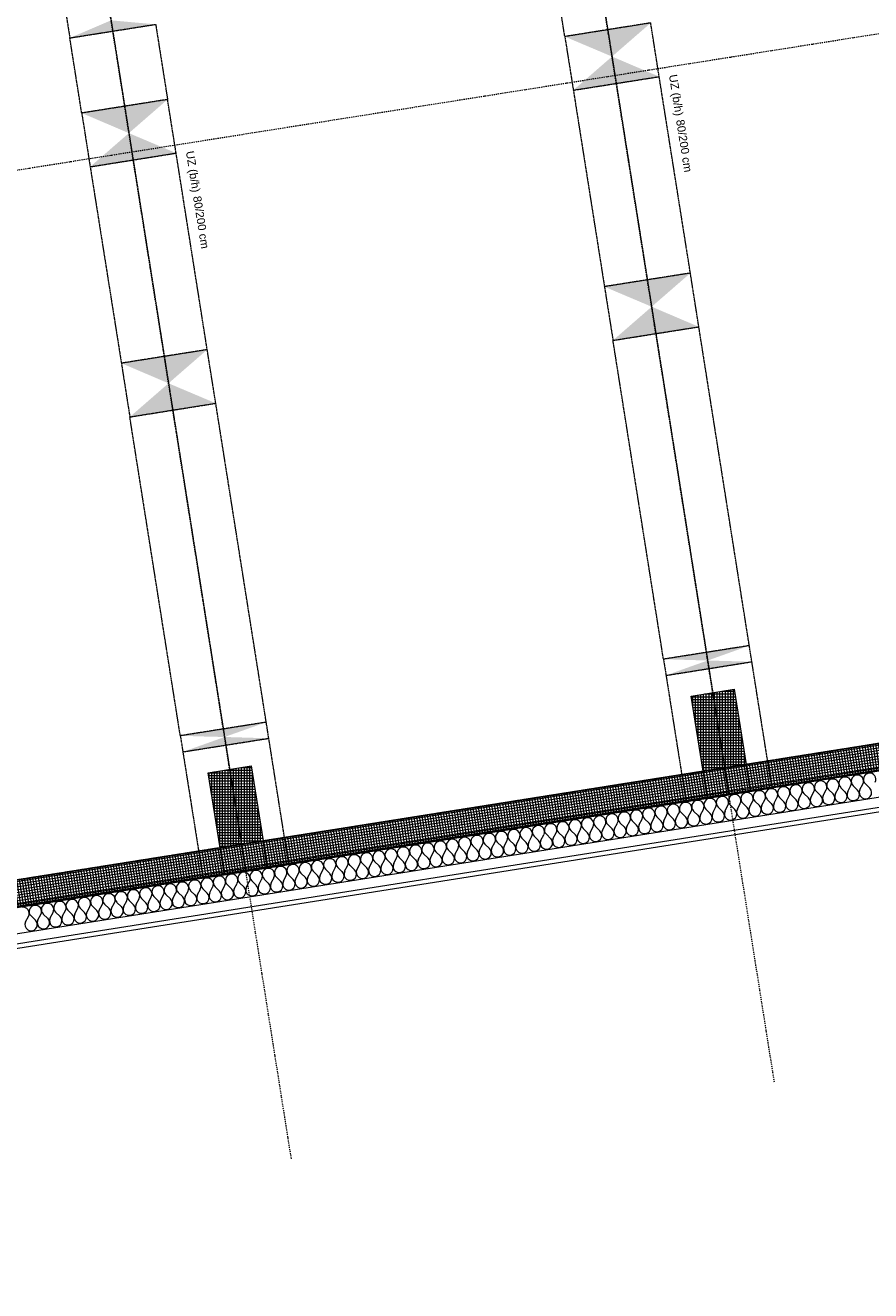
# Model space of a CAD drawing. Header units: millimetres. Extents: x 1523 to 74793, y -36705 to 10268.
# Tile 4 of 48: x 38135 to 45912, y -34390 to -22749. Entities that reach past the tile are written whole.
import ezdxf

# ---------------------------------------------------------------- set-up
doc = ezdxf.new("R2010")
doc.units = ezdxf.units.MM
for name, pattern in [('IMPORT-STRICHPUNKT _7_', [20, 10, -5, 0, -5]), ('IMPORT-VERDECKT _8_', [7.5, 5, -2.5]), ('Rasterlinie', [22.225, 12.7, -3.175, 3.175, -3.175]), ('Verdeckt 2x', [3.572, 2.3813, -1.1907])]:
    doc.linetypes.add(name, pattern=pattern)
for name, color, linetype, lineweight, true_color in [('10 A--Fassade', 7, 'Continuous', 13, 0x656565), ('10 A--Fassade _ Pfosten-Riegel-Konstruktion', 7, 'Continuous', 13, 0x656565), ('10 A--Wand außen _tragend_', 7, 'Continuous', 13, 0x656565), ('90 A--Achsraster _1_50_', 7, 'IMPORT-STRICHPUNKT _7_', 13, 0x656565), ('97 A--Etiketten _ Träger', 7, 'Continuous', 13, 0x656565), ('Neubau_10 A--Stütze', 7, 'Continuous', 13, 0x656565), ('Neubau_10 A--Wand außen _tragend_', 7, 'Continuous', 13, 0x656565), ('Neubau_30 A--Träger _ Dachkonstruktion', 7, 'IMPORT-VERDECKT _8_', 13, 0x656565), ('Xref_706_5_--_ÜP_01_000_18_Übersichtsplan OG1_IFC 2025_01_13_dwg', 7, 'Continuous', 13, 0x767676), ('XX', 7, 'Continuous', 18, 0x804040)]:
    doc.layers.add(name, color=color, linetype=linetype, lineweight=lineweight, true_color=true_color)
doc.layers.add('S-GRID-____-OTLN', color=7, linetype='Continuous', lineweight=9)
doc.styles.add('Arial', font='arial.ttf', dxfattribs={"height": 75})
pattern_1 = [(95.336, (0, 0), (24.891662, 2.324905), []), (185.336, (0, 0), (-2.324905, 24.891662), [])]
pattern_2 = [(86.336, (0, 0), (-24.948899, 1.597632), []), (176.336, (0, 0), (1.597632, 24.948899), [])]

# ---------------------------------------------------------------- blocks, each defined once
blk = doc.blocks.new('Xref_706_5_--_ÜP_01_000_15_Übersichtsplan OG1_IFC 2024_08_01_dwg__X291-41956827-SuD_1_OG gesamt Plot  - Blatt 2')
at = {"layer": '10 A--Fassade', "color": 9, "true_color": 0xcbcbcb}
for p, q in [((24756, -46795), (24712, -46832)), ((24760, -46887), (24713, -46855)), ((24762, -46910), (24717, -46946)), ((24766, -47001), (24719, -46969)), ((24767, -47024), (24723, -47060)), ((24771, -47115), (24724, -47083)), ((24772, -47138), (24728, -47174)), ((24776, -47229), (24729, -47197)), ((24778, -47252), (24733, -47288)), ((24782, -47343), (24734, -47311)), ((24783, -47366), (24739, -47403)), ((24787, -47458), (24740, -47425)), ((24788, -47480), (24744, -47517)), ((24792, -47572), (24745, -47540)), ((24793, -47595), (24749, -47631)), ((24798, -47686), (24750, -47654)), ((24799, -47709), (24755, -47745)), ((24803, -47800), (24756, -47768)), ((24804, -47823), (24760, -47859)), ((24808, -47914), (24761, -47882)), ((24809, -47937), (24765, -47973)), ((24814, -48028), (24766, -47996)), ((24815, -48051), (24771, -48088)), ((24819, -48143), (24772, -48110)), ((24820, -48165), (24776, -48202)), ((24824, -48257), (24777, -48225)), ((24825, -48280), (24781, -48316)), ((24830, -48371), (24782, -48339)), ((24831, -48394), (24787, -48430)), ((24835, -48485), (24788, -48453)), ((24836, -48508), (24792, -48544)), ((24840, -48599), (24793, -48567)), ((24841, -48622), (24797, -48658)), ((24846, -48713), (24798, -48681)), ((24847, -48736), (24803, -48773)), ((24851, -48828), (24804, -48795)), ((24852, -48850), (24808, -48887)), ((24856, -48942), (24809, -48910)), ((24857, -48965), (24813, -49001)), ((24862, -49056), (24814, -49024)), ((24863, -49079), (24819, -49115)), ((24867, -49170), (24820, -49138)), ((24868, -49193), (24824, -49229)), ((24872, -49284), (24825, -49252)), ((24873, -49307), (24829, -49343)), ((24878, -49398), (24830, -49366)), ((24879, -49421), (24835, -49458)), ((24883, -49512), (24836, -49480)), ((24884, -49535), (24840, -49572)), ((24888, -49627), (24841, -49595)), ((24889, -49649), (24845, -49686)), ((24893, -49741), (24846, -49709)), ((24895, -49764), (24850, -49800)), ((24899, -49855), (24852, -49823)), ((24900, -49878), (24856, -49914)), ((24904, -49969), (24857, -49937)), ((24905, -49992), (24861, -50028)), ((24909, -50083), (24862, -50051)), ((24911, -50106), (24866, -50143)), ((24915, -50197), (24868, -50165)), ((24916, -50220), (24872, -50257)), ((24920, -50312), (24873, -50280)), ((24921, -50334), (24877, -50371)), ((24925, -50426), (24878, -50394)), ((24926, -50449), (24882, -50485)), ((24931, -50540), (24883, -50508)), ((24932, -50563), (24888, -50599)), ((24936, -50654), (24889, -50622)), ((24937, -50677), (24893, -50713)), ((24941, -50768), (24894, -50736)), ((24942, -50791), (24898, -50827)), ((24947, -50882), (24899, -50850)), ((24948, -50905), (24904, -50942)), ((24952, -50997), (24905, -50964)), ((24953, -51019), (24909, -51056)), ((24957, -51111), (24910, -51079)), ((24958, -51134), (24914, -51170)), ((24963, -51225), (24915, -51193)), ((24964, -51248), (24920, -51284)), ((24968, -51339), (24921, -51307)), ((24969, -51362), (24925, -51398)), ((24973, -51453), (24926, -51421)), ((24974, -51476), (24930, -51512)), ((24979, -51567), (24931, -51535)), ((24980, -51590), (24936, -51627)), ((24984, -51682), (24937, -51649)), ((24985, -51704), (24941, -51741)), ((24989, -51796), (24942, -51764)), ((24990, -51819), (24946, -51855)), ((24995, -51910), (24947, -51878)), ((24996, -51933), (24952, -51969)), ((25000, -52024), (24953, -51992)), ((25001, -52047), (24957, -52083)), ((25005, -52138), (24958, -52106)), ((25006, -52161), (24962, -52197)), ((25011, -52252), (24963, -52220)), ((25012, -52275), (24968, -52312)), ((25016, -52367), (24969, -52334)), ((25017, -52389), (24973, -52426)), ((25021, -52481), (24974, -52449)), ((25022, -52504), (24978, -52540)), ((25026, -52595), (24979, -52563)), ((25028, -52618), (24983, -52654)), ((25032, -52709), (24985, -52677)), ((25033, -52732), (24989, -52768)), ((25037, -52823), (24990, -52791)), ((25038, -52846), (24994, -52882)), ((25042, -52937), (24995, -52905)), ((25044, -52960), (24999, -52997)), ((25048, -53052), (25001, -53019)), ((25049, -53074), (25005, -53111)), ((25053, -53166), (25006, -53134)), ((25054, -53189), (25010, -53225)), ((25058, -53280), (25011, -53248)), ((25059, -53303), (25015, -53339)), ((25064, -53394), (25016, -53362)), ((25065, -53417), (25021, -53453)), ((25069, -53508), (25022, -53476)), ((25070, -53531), (25026, -53567)), ((25074, -53622), (25027, -53590)), ((25075, -53645), (25031, -53682)), ((25080, -53736), (25032, -53704)), ((25081, -53759), (25037, -53796)), ((25085, -53851), (25038, -53819)), ((25086, -53873), (25042, -53910)), ((25090, -53965), (25043, -53933)), ((25091, -53988), (25047, -54024)), ((25096, -54079), (25048, -54047)), ((25097, -54102), (25053, -54138)), ((25101, -54193), (25054, -54161)), ((25102, -54216), (25058, -54252)), ((25106, -54307), (25059, -54275)), ((25107, -54330), (25063, -54367)), ((25112, -54421), (25064, -54389)), ((25113, -54444), (25069, -54481)), ((25117, -54536), (25070, -54503)), ((25118, -54558), (25074, -54595)), ((25122, -54650), (25075, -54618))]:
    blk.add_line(p, q, dxfattribs=at)
for centre, start, end in [((24676, -46788), 55.7982, 182.6681), ((24676, -46788), 182.6681, 309.538), ((24793, -46840), 235.7982, 129.538), ((24681, -46902), 55.7982, 182.6681), ((24681, -46902), 182.6681, 309.538), ((24798, -46954), 235.7982, 129.538), ((24686, -47016), 55.7982, 182.6681), ((24686, -47016), 182.6681, 309.538), ((24803, -47068), 235.7982, 129.538), ((24692, -47130), 55.7982, 182.6681), ((24692, -47130), 182.6681, 309.538), ((24809, -47182), 235.7982, 129.538), ((24697, -47244), 55.7982, 182.6681), ((24697, -47244), 182.6681, 309.538), ((24814, -47296), 235.7982, 129.538), ((24702, -47359), 55.7982, 182.6681), ((24702, -47359), 182.6681, 309.538), ((24819, -47410), 235.7982, 129.538), ((24708, -47473), 55.7982, 182.6681), ((24708, -47473), 182.6681, 309.538), ((24825, -47524), 235.7982, 129.538), ((24713, -47587), 55.7982, 182.6681), ((24713, -47587), 182.6681, 309.538), ((24830, -47639), 235.7982, 129.538), ((24718, -47701), 55.7982, 182.6681), ((24718, -47701), 182.6681, 309.538), ((24835, -47753), 235.7982, 129.538), ((24724, -47815), 55.7982, 182.6681), ((24724, -47815), 182.6681, 309.538), ((24840, -47867), 235.7982, 129.538), ((24729, -47929), 55.7982, 182.6681), ((24729, -47929), 182.6681, 309.538), ((24846, -47981), 235.7982, 129.538), ((24734, -48044), 55.7982, 182.6681), ((24734, -48044), 182.6681, 309.538), ((24851, -48095), 235.7982, 129.538), ((24740, -48158), 55.7982, 182.6681), ((24740, -48158), 182.6681, 309.538), ((24856, -48209), 235.7982, 129.538), ((24745, -48272), 55.7982, 182.6681), ((24745, -48272), 182.6681, 309.538), ((24862, -48324), 235.7982, 129.538), ((24750, -48386), 55.7982, 182.6681), ((24750, -48386), 182.6681, 309.538), ((24867, -48438), 235.7982, 129.538), ((24756, -48500), 55.7982, 182.6681), ((24756, -48500), 182.6681, 309.538), ((24872, -48552), 235.7982, 129.538), ((24761, -48614), 55.7982, 182.6681), ((24761, -48614), 182.6681, 309.538), ((24878, -48666), 235.7982, 129.538), ((24766, -48729), 55.7982, 182.6681), ((24766, -48729), 182.6681, 309.538), ((24883, -48780), 235.7982, 129.538), ((24772, -48843), 55.7982, 182.6681), ((24772, -48843), 182.6681, 309.538), ((24888, -48894), 235.7982, 129.538), ((24777, -48957), 55.7982, 182.6681), ((24777, -48957), 182.6681, 309.538), ((24894, -49009), 235.7982, 129.538), ((24782, -49071), 55.7982, 182.6681), ((24782, -49071), 182.6681, 309.538), ((24899, -49123), 235.7982, 129.538), ((24787, -49185), 55.7982, 182.6681), ((24787, -49185), 182.6681, 309.538), ((24904, -49237), 235.7982, 129.538), ((24793, -49299), 55.7982, 182.6681), ((24793, -49299), 182.6681, 309.538), ((24798, -49413), 55.7982, 182.6681), ((24910, -49351), 235.7982, 129.538), ((24798, -49413), 182.6681, 309.538), ((24803, -49528), 55.7982, 182.6681), ((24915, -49465), 235.7982, 129.538), ((24803, -49528), 182.6681, 309.538), ((24809, -49642), 55.7982, 182.6681), ((24920, -49579), 235.7982, 129.538), ((24809, -49642), 182.6681, 309.538), ((24814, -49756), 55.7982, 182.6681), ((24926, -49694), 235.7982, 129.538), ((24814, -49756), 182.6681, 309.538), ((24819, -49870), 55.7982, 182.6681), ((24931, -49808), 235.7982, 129.538), ((24819, -49870), 182.6681, 309.538), ((24825, -49984), 55.7982, 182.6681), ((24936, -49922), 235.7982, 129.538), ((24825, -49984), 182.6681, 309.538), ((24830, -50098), 55.7982, 182.6681), ((24942, -50036), 235.7982, 129.538), ((24830, -50098), 182.6681, 309.538), ((24835, -50213), 55.7982, 182.6681), ((24947, -50150), 235.7982, 129.538), ((24835, -50213), 182.6681, 309.538), ((24841, -50327), 55.7982, 182.6681), ((24952, -50264), 235.7982, 129.538), ((24841, -50327), 182.6681, 309.538), ((24846, -50441), 55.7982, 182.6681), ((24958, -50379), 235.7982, 129.538), ((24846, -50441), 182.6681, 309.538), ((24851, -50555), 55.7982, 182.6681), ((24963, -50493), 235.7982, 129.538), ((24851, -50555), 182.6681, 309.538), ((24857, -50669), 55.7982, 182.6681), ((24968, -50607), 235.7982, 129.538), ((24857, -50669), 182.6681, 309.538), ((24862, -50783), 55.7982, 182.6681), ((24973, -50721), 235.7982, 129.538), ((24862, -50783), 182.6681, 309.538), ((24867, -50898), 55.7982, 182.6681), ((24979, -50835), 235.7982, 129.538), ((24867, -50898), 182.6681, 309.538), ((24873, -51012), 55.7982, 182.6681), ((24984, -50949), 235.7982, 129.538), ((24873, -51012), 182.6681, 309.538), ((24878, -51126), 55.7982, 182.6681), ((24989, -51064), 235.7982, 129.538), ((24878, -51126), 182.6681, 309.538), ((24883, -51240), 55.7982, 182.6681), ((24995, -51178), 235.7982, 129.538), ((24883, -51240), 182.6681, 309.538), ((24889, -51354), 55.7982, 182.6681), ((25000, -51292), 235.7982, 129.538), ((24889, -51354), 182.6681, 309.538), ((24894, -51468), 55.7982, 182.6681), ((25005, -51406), 235.7982, 129.538), ((24894, -51468), 182.6681, 309.538), ((24899, -51583), 55.7982, 182.6681), ((25011, -51520), 235.7982, 129.538), ((24899, -51583), 182.6681, 309.538), ((24905, -51697), 55.7982, 182.6681), ((25016, -51634), 235.7982, 129.538), ((24905, -51697), 182.6681, 309.538), ((24910, -51811), 55.7982, 182.6681), ((25021, -51748), 235.7982, 129.538), ((24910, -51811), 182.6681, 309.538), ((24915, -51925), 55.7982, 182.6681), ((25027, -51863), 235.7982, 129.538), ((24915, -51925), 182.6681, 309.538), ((24921, -52039), 55.7982, 182.6681), ((25032, -51977), 235.7982, 129.538), ((25037, -52091), 235.7982, 129.538), ((24921, -52039), 182.6681, 309.538), ((24926, -52153), 55.7982, 182.6681), ((25043, -52205), 235.7982, 129.538), ((24926, -52153), 182.6681, 309.538), ((24931, -52268), 55.7982, 182.6681), ((25048, -52319), 235.7982, 129.538), ((24931, -52268), 182.6681, 309.538), ((24936, -52382), 55.7982, 182.6681), ((25053, -52433), 235.7982, 129.538), ((24936, -52382), 182.6681, 309.538), ((24942, -52496), 55.7982, 182.6681), ((24942, -52496), 182.6681, 309.538), ((25059, -52548), 235.7982, 129.538), ((24947, -52610), 55.7982, 182.6681), ((24947, -52610), 182.6681, 309.538), ((25064, -52662), 235.7982, 129.538), ((24952, -52724), 55.7982, 182.6681), ((24952, -52724), 182.6681, 309.538), ((25069, -52776), 235.7982, 129.538), ((24958, -52838), 55.7982, 182.6681), ((24958, -52838), 182.6681, 309.538), ((25075, -52890), 235.7982, 129.538), ((24963, -52952), 55.7982, 182.6681), ((24963, -52952), 182.6681, 309.538), ((25080, -53004), 235.7982, 129.538), ((24968, -53067), 55.7982, 182.6681), ((24968, -53067), 182.6681, 309.538), ((25085, -53118), 235.7982, 129.538), ((24974, -53181), 55.7982, 182.6681), ((24974, -53181), 182.6681, 309.538), ((25091, -53233), 235.7982, 129.538), ((24979, -53295), 55.7982, 182.6681), ((24979, -53295), 182.6681, 309.538), ((25096, -53347), 235.7982, 129.538), ((24984, -53409), 55.7982, 182.6681), ((24984, -53409), 182.6681, 309.538), ((25101, -53461), 235.7982, 129.538), ((24990, -53523), 55.7982, 182.6681), ((24990, -53523), 182.6681, 309.538), ((25106, -53575), 235.7982, 129.538), ((24995, -53637), 55.7982, 182.6681), ((24995, -53637), 182.6681, 309.538), ((25112, -53689), 235.7982, 129.538), ((25000, -53752), 55.7982, 182.6681), ((25000, -53752), 182.6681, 309.538), ((25117, -53803), 235.7982, 129.538), ((25006, -53866), 55.7982, 182.6681), ((25006, -53866), 182.6681, 309.538), ((25122, -53918), 235.7982, 129.538), ((25011, -53980), 55.7982, 182.6681), ((25011, -53980), 182.6681, 309.538), ((25128, -54032), 235.7982, 129.538), ((25016, -54094), 55.7982, 182.6681), ((25016, -54094), 182.6681, 309.538), ((25133, -54146), 235.7982, 129.538), ((25022, -54208), 55.7982, 182.6681), ((25022, -54208), 182.6681, 309.538), ((25138, -54260), 235.7982, 129.538), ((25027, -54322), 55.7982, 182.6681), ((25027, -54322), 182.6681, 309.538), ((25144, -54374), 235.7982, 129.538), ((25032, -54437), 55.7982, 182.6681), ((25032, -54437), 182.6681, 309.538), ((25149, -54488), 235.7982, 129.538), ((25038, -54551), 55.7982, 182.6681), ((25038, -54551), 182.6681, 309.538), ((25154, -54603), 235.7982, 129.538), ((25043, -54665), 55.7982, 182.6681)]:
    blk.add_arc(centre, 57.1, start, end, dxfattribs=at)
blk = doc.blocks.new('Xref_706_5_--_ÜP_01_000_15_Übersichtsplan OG1_IFC 2024_08_01_dwg_Standard-Rastermarker_7-V2-SuD_1_OG gesamt Plot  - Blatt 2')
at = {"layer": '90 A--Achsraster _1_50_', "color": 9, "true_color": 0xcbcbcb}
blk.add_line((36750, 0), (91929, 0), dxfattribs=at)
blk = doc.blocks.new('Xref_706_5_--_ÜP_01_000_15_Übersichtsplan OG1_IFC 2024_08_01_dwg_Standard-Rastermarker_12-V4-SuD_1_OG gesamt Plot  - Blatt 2')
at = {"layer": '90 A--Achsraster _1_50_', "color": 9, "true_color": 0xcbcbcb}
blk.add_line((0, 0), (28500, 0), dxfattribs=at)
blk = doc.blocks.new('Xref_706_5_--_ÜP_01_000_15_Übersichtsplan OG1_IFC 2024_08_01_dwg_Standard-Rastermarker_24-41957106-SuD_1_OG gesamt Plot  - Blatt 2')
at = {"layer": '90 A--Achsraster _1_50_', "color": 9, "true_color": 0xcbcbcb}
blk.add_line((37191, 0), (92370, 0), dxfattribs=at)
blk = doc.blocks.new('Xref_706_5_--_ÜP_01_000_18_Übersichtsplan OG1_IFC 2025_01_13_dwg-35464460-SuD_1_OG gesamt Plot  - Blatt 2')
at = {"layer": '10 A--Wand außen _tragend_', "true_color": 0xcbcbcb}
h = blk.add_hatch(dxfattribs=at)
h.set_pattern_fill('FP_1', color=9, style=0, pattern_type=2)
h.set_pattern_definition(pattern_1)
h.paths.add_polyline_path([(26885, -46889), (26467, -42410), (26218, -42433), (26637, -46912), (26873, -46890)])
h = blk.add_hatch(dxfattribs=at)
h.set_pattern_fill('FP_1', color=9, style=0, pattern_type=2)
h.set_pattern_definition(pattern_1)
h.paths.add_polyline_path([(27304, -51369), (26885, -46891), (26637, -46914), (27055, -51392), (27291, -51370)])
h = blk.add_hatch(dxfattribs=at)
h.set_pattern_fill('FP_1', color=9, style=0, pattern_type=2)
h.set_pattern_definition(pattern_1)
h.paths.add_polyline_path([(27722, -55850), (27304, -51371), (27055, -51394), (27474, -55873), (27710, -55851)])
at = {"layer": 'Neubau_10 A--Stütze', "true_color": 0xcbcbcb}
h = blk.add_hatch(dxfattribs=at)
h.set_pattern_fill('FP_15', color=9, style=0, pattern_type=2)
h.set_pattern_definition(pattern_2)
h.paths.add_polyline_path([(26655, -47112), (26618, -46714), (25921, -46779), (25958, -47177), (26624, -47115)])
h = blk.add_hatch(dxfattribs=at)
h.set_pattern_fill('FP_15', color=9, style=0, pattern_type=2)
h.set_pattern_definition(pattern_2)
h.paths.add_polyline_path([(27074, -51593), (27036, -51194), (26339, -51259), (26377, -51658), (27042, -51596)])
at = {"layer": 'Neubau_30 A--Träger _ Dachkonstruktion', "linetype": 'Continuous', "true_color": 0xededed}
for points in [[(25641, -47006), (25529, -46615), (25603, -47411), (25627, -47156)], [(25753, -47397), (25678, -46601), (25641, -47006), (25687, -47169)], [(22646, -47687), (22572, -46891), (22360, -47312)], [(22360, -47312), (22074, -46937), (22148, -47734), (22187, -47658)], [(20326, -47904), (20252, -47108), (20040, -47529), (20096, -47603)], [(20040, -47529), (19754, -47154), (19829, -47951), (20006, -47597)], [(26059, -51486), (25948, -51095), (26022, -51892), (26046, -51637)], [(26171, -51878), (26097, -51081), (26059, -51486), (26103, -51640)], [(22779, -51793), (22493, -51418), (22567, -52214), (22775, -51801)], [(23065, -52168), (22990, -51371), (22779, -51793)], [(20459, -52010), (20173, -51635), (20247, -52431), (20285, -52355)], [(20745, -52385), (20670, -51588), (20459, -52010)], [(19550, -52496), (19476, -51700), (19413, -52107), (19511, -52384)]]:
    blk.add_hatch(color=7, dxfattribs=at).paths.add_polyline_path(points)
at = {"color": 7, "lineweight": 13, "true_color": 0xefefef, "flags": 128}
for points in [[(26655, -47112), (26904, -47089), (26867, -46691), (26618, -46714)], [(27074, -51593), (27323, -51569), (27285, -51171), (27036, -51194)]]:
    blk.add_lwpolyline(points, close=True, dxfattribs=at)
at = {"layer": '10 A--Fassade', "color": 9, "true_color": 0xcbcbcb, "flags": 128}
for points in [[(24486, -18622), (24914, -23198), (25167, -25909), (29618, -73562)], [(29749, -73570), (25296, -25897), (25256, -25900), (25003, -23190)], [(29709, -73568), (25256, -25900), (25167, -25909), (24928, -25931), (29375, -73546)]]:
    blk.add_lwpolyline(points, dxfattribs=at)
at = {"layer": '10 A--Fassade _ Pfosten-Riegel-Konstruktion', "color": 9, "true_color": 0xcbcbcb, "flags": 128}
blk.add_lwpolyline([(29348, -73545), (26470, -42735), (26084, -38603), (24883, -25749)], dxfattribs=at)
at = {"layer": '10 A--Wand außen _tragend_', "color": 9, "true_color": 0xcbcbcb}
for p, q in [((26237, -42632), (26618, -46714)), ((26655, -47112), (27036, -51194)), ((27074, -51593), (27455, -55675))]:
    blk.add_line(p, q, dxfattribs=at)
at = {"layer": '10 A--Wand außen _tragend_', "color": 9, "true_color": 0xcbcbcb, "flags": 128}
for points in [[(26636, -46912), (26885, -46889), (26467, -42410), (26218, -42433)], [(27055, -51392), (27304, -51369), (26886, -46891), (26637, -46914)], [(27473, -55873), (27722, -55850), (27304, -51371), (27055, -51394)]]:
    blk.add_lwpolyline(points, dxfattribs=at)
at = {"layer": 'Neubau_10 A--Stütze', "color": 9, "true_color": 0xcbcbcb, "flags": 128}
for points in [[(26655, -47112), (26618, -46714), (26867, -46691), (26904, -47089), (26655, -47112), (25958, -47177), (25921, -46779), (26618, -46714)], [(27074, -51593), (27036, -51194), (27285, -51171), (27323, -51569), (27074, -51593), (26377, -51658), (26339, -51259), (27036, -51194)]]:
    blk.add_lwpolyline(points, dxfattribs=at)
at = {"layer": 'Neubau_10 A--Wand außen _tragend_', "color": 9, "true_color": 0xcbcbcb, "flags": 128}
blk.add_lwpolyline([(29375, -73546), (24911, -25747), (24861, -25751), (24711, -25765), (24662, -25770), (29123, -73530)], dxfattribs=at)
at = {"layer": 'Neubau_30 A--Träger _ Dachkonstruktion', "color": 9, "true_color": 0xcbcbcb}
for p, q in [((8167, -48638), (26885, -46890)), ((16919, -52340), (27304, -51370))]:
    blk.add_line(p, q, dxfattribs=at)
at = {"layer": 'Neubau_30 A--Träger _ Dachkonstruktion', "color": 9, "true_color": 0xcbcbcb, "flags": 128}
for points in [[(25753, -47397), (26923, -47288), (26848, -46491), (25678, -46601), (25529, -46615), (25603, -47411), (22646, -47687)], [(25529, -46615), (22572, -46891), (22074, -46937), (22148, -47734)], [(25603, -47411), (25753, -47397), (25678, -46601)], [(20326, -47904), (22148, -47734), (22646, -47687), (22572, -46891)], [(22074, -46937), (20252, -47108), (19754, -47154), (19829, -47951), (13332, -48557)], [(19829, -47951), (20326, -47904), (20252, -47108)], [(26171, -51878), (27341, -51768), (27267, -50972), (26097, -51081), (25948, -51095), (26022, -51892), (23065, -52168)], [(25948, -51095), (22990, -51371), (22493, -51418), (22567, -52214)], [(26022, -51892), (26171, -51878), (26097, -51081)], [(22493, -51418), (20670, -51588), (20173, -51635), (20247, -52431), (19550, -52496)], [(20745, -52385), (22567, -52214), (23065, -52168), (22990, -51371)], [(16956, -52738), (19351, -52515), (19550, -52496), (19476, -51700), (20173, -51635)], [(20247, -52431), (20745, -52385), (20670, -51588)]]:
    blk.add_lwpolyline(points, dxfattribs=at)
for name, p, rotation in [('Xref_706_5_--_ÜP_01_000_15_Übersichtsplan OG1_IFC 2024_08_01_dwg_Standard-Rastermarker_7-V2-SuD_1_OG gesamt Plot  - Blatt 2', (26023, -109703), 95.33628353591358), ('Xref_706_5_--_ÜP_01_000_15_Übersichtsplan OG1_IFC 2024_08_01_dwg_Standard-Rastermarker_24-41957106-SuD_1_OG gesamt Plot  - Blatt 2', (32582, -110560), 95.33628353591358), ('Xref_706_5_--_ÜP_01_000_15_Übersichtsplan OG1_IFC 2024_08_01_dwg__X291-41956827-SuD_1_OG gesamt Plot  - Blatt 2', (0, 0), 2.668141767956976), ('Xref_706_5_--_ÜP_01_000_15_Übersichtsplan OG1_IFC 2024_08_01_dwg_Standard-Rastermarker_12-V4-SuD_1_OG gesamt Plot  - Blatt 2', (29552, -46641), 185.3362835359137), ('Xref_706_5_--_ÜP_01_000_15_Übersichtsplan OG1_IFC 2024_08_01_dwg_Standard-Rastermarker_12-V4-SuD_1_OG gesamt Plot  - Blatt 2', (29970, -51121), 185.3362835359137)]:
    blk.add_blockref(name, p, dxfattribs=dict(rotation=rotation))
at = {"layer": '97 A--Etiketten _ Träger', "char_height": 75, "attachment_point": 1, "rotation": 5.3363, "line_spacing_factor": 0.941778, "style": 'Arial'}
for s, insert, width in [('UZ (b/h)', (20237, -46943), 458.19), ('80/200 cm', (20655, -46904), 584.9), ('UZ (b/h)', (20655, -51423), 458.19), ('80/200 cm', (21073, -51384), 584.9)]:
    blk.add_mtext(s, dxfattribs=dict(at, insert=insert, width=width))

msp = doc.modelspace()

# ---------------------------------------------------------------- linework, layer by layer
at = {"layer": 'S-GRID-____-OTLN', "linetype": 'Rasterlinie', "lineweight": 25}
msp.add_line((73944.576, -24927.191), (16884.88, -33964.559), dxfattribs=at)
at = {"layer": 'XX', "color": 9, "linetype": 'Verdeckt 2x', "true_color": 0xc0c0c0}
msp.add_line((66337.369, -26132.054), (18164.802, -33761.84), dxfattribs=at)

# ---------------------------------------------------------------- block references
at = {"layer": 'Xref_706_5_--_ÜP_01_000_18_Übersichtsplan OG1_IFC 2025_01_13_dwg', "color": 9, "true_color": 0xcbcbcb, "rotation": 273.6637164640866}
msp.add_blockref('Xref_706_5_--_ÜP_01_000_18_Übersichtsplan OG1_IFC 2025_01_13_dwg-35464460-SuD_1_OG gesamt Plot  - Blatt 2', (89683.753, 0.01), dxfattribs=at)

doc.saveas('drawing.dxf')
